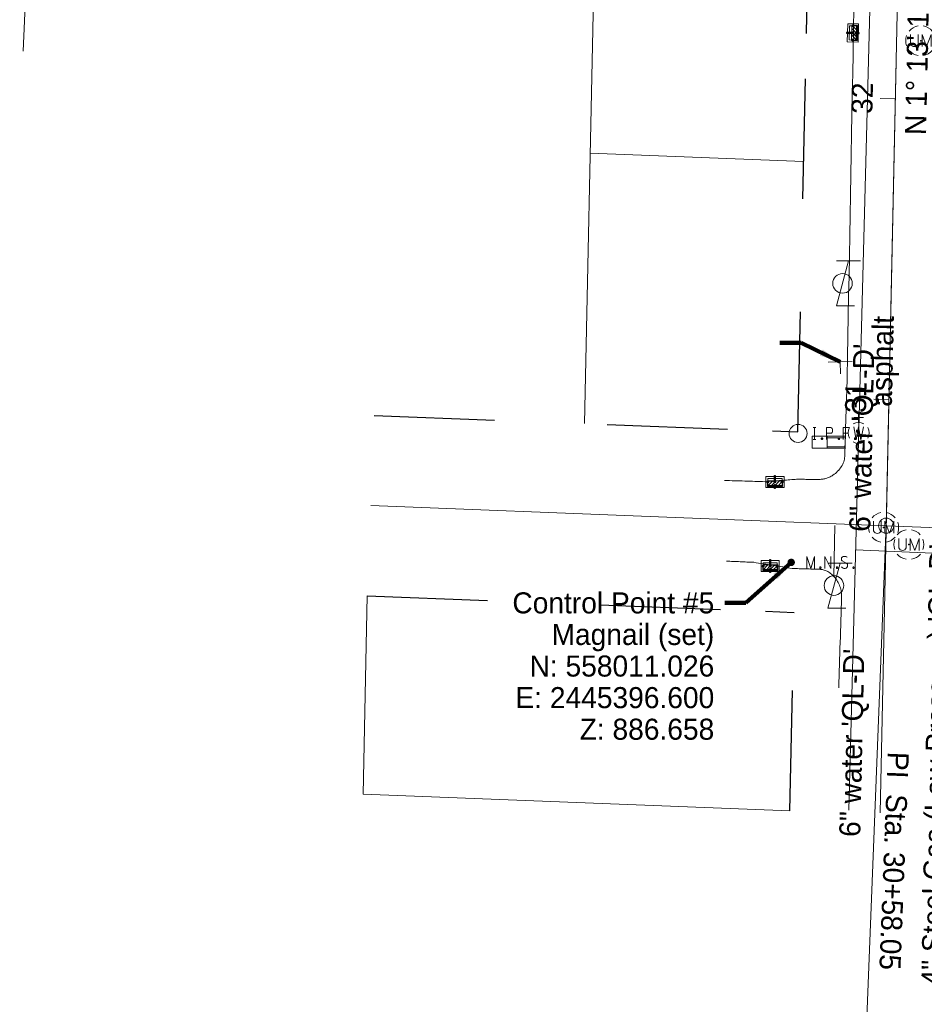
# Model space of a CAD drawing. Header units: feet. Extents: x 2433273 to 2447442, y 555003 to 575201.
# Tile 102 of 226: x 2445140 to 2445441, y 557864 to 558191. Entities that reach past the tile are written whole.
import ezdxf
from ezdxf.enums import TextEntityAlignment as Align

# ---------------------------------------------------------------- set-up
doc = ezdxf.new("R2010")
doc.units = ezdxf.units.FT
doc.header["$LTSCALE"] = 50
doc.header["$MEASUREMENT"] = 0
for name, pattern in [('cl20', [100, 5, -5, 80, -5, 5]), ('cl50', [100, 7.5, -7.5, 70, -7.5, 7.5]), ('DGN Style 1', [291.026069, 0.484236, -290.541832]), ('DGN Style 2', [484.236387, 290.541832, -193.694555]), ('DGN Style 3', [677.930942, 484.236387, -193.694555]), ('DGN Style 4', [775.262456, 387.38911, -193.694555, 0.484236, -193.694555]), ('DGN Style 5', [338.965471, 145.270916, -193.694555]), ('DGN Style 6', [921.017609, 0.484236, -193.694555, 338.965471, -193.694555, 0.484236, -193.694555]), ('DGN Style 7', [968.472775, 435.812749, -193.694555, 145.270916, -193.694555]), ('drainage01', [1.6, 0.85, -0.75]), ('rowex', [4.85, 0.8, -0.375, -0.375, 0.8, -0.3, 0.8, -0.3, 0.8, -0.3])]:
    doc.linetypes.add(name, pattern=pattern)
for name, color, linetype, lineweight in [('DR_X_Cells', 151, 'DGN Style 2', 0), ('DR_X_Cells (Construction)', 151, 'DGN Style 2', 0), ('DV_X_Property_Line', 7, 'Continuous', 0), ('GE_P_CL_50', 7, 'cl50', 13), ('GK_Drainage_Nodes (Construction)', 7, 'Continuous', 53), ('PV_P_Curb_Ramp', 120, 'Continuous', 13), ('PV_X_EOP', 7, 'DGN Style 3', 0), ('RW_X_CL_20', 6, 'cl20', 0), ('RW_X_Fee_RW', 6, 'rowex', 30), ('SN_X_Public', 3, 'Continuous', 0), ('SV_P_Control_Cells_Set', 7, 'Continuous', 0), ('SV_X_Break_Lines', 4, 'DGN Style 2', 0), ('SV_X_Mon_Cells_Found', 7, 'Continuous', 0), ('SV_X_Text', 7, 'Continuous', 0), ('UT_X_Gas_Text', 7, 'Continuous', 0), ('UT_X_Misc_Cells', 7, 'Continuous', 0), ('UT_X_Unknown_Cells', 7, 'Continuous', 0), ('UT_X_Unknown_Cells (Construction)', 7, 'Continuous', 0), ('UT_X_Water', 133, 'Continuous', 0), ('UT_X_Water_Cells', 133, 'Continuous', 0), ('UT_X_Water_Cells (Construction)', 133, 'Continuous', 0), ('UT_X_Water_Text', 7, 'Continuous', 0)]:
    doc.layers.add(name, color=color, linetype=linetype, lineweight=lineweight)
doc.layers.add('GK_Visualization', color=30, linetype='Continuous', lineweight=13, plot=False)
doc.styles.add('Slanted-Normal LS 0.50', font='font31.shx', dxfattribs={"height": 0.14})
doc.styles.add('Slanted-Normal LS 0.50_0', font='font31.shx')
doc.styles.add('Style-font31', font='font31.shx')
doc.dimstyles.new('Dec-0  Slanted', dxfattribs={"dimscale": 50, "dimtxt": 0.14, "dimasz": 0.14, "dimexe": 0.07, "dimexo": 0.07, "dimgap": 0.07, "dimtad": 1, "dimdec": 0, "dimzin": 3, "dimdsep": 46, "dimtxsty": 'Slanted-Normal LS 0.50_0', "dimcen": 0.09, "dimclrd": 97, "dimclre": 97, "dimclrt": 7, "dimadec": 0, "dimazin": 3, "dimtfac": 1, "dimtdec": 0, "dimtofl": 0, "dimtmove": 1, "dimatfit": 1, "dimfxl": 1, "dimtzin": 3, "dimlwd": 0, "dimlwe": 0, "dimarcsym": 0})

# ---------------------------------------------------------------- blocks, each defined once
blk = doc.blocks.new('X_33')
at = {"layer": 'GK_Visualization', "color": 1, "linetype": 'Continuous', "lineweight": 0}
for p, q in [((-0.07, -0.07), (0.07, 0.07)), ((-0.07, 0.07), (0.07, -0.07))]:
    blk.add_line(p, q, dxfattribs=at)
blk = doc.blocks.new('IPF_8')
at = {"layer": 'SV_X_Mon_Cells_Found', "color": 7, "linetype": 'Continuous', "lineweight": 0, "flags": 128}
for points in [[(0.1007, 0.04), (0.1184, 0.04)], [(0.1095, -0.04), (0.1095, 0.04)], [(0.1878, -0.04), (0.1878, 0.04), (0.2143, 0.04), (0.217, 0.0394), (0.2209, 0.0381), (0.2225, 0.0368), (0.2242, 0.0356), (0.2264, 0.0324), (0.228, 0.0293), (0.2291, 0.0242), (0.2291, 0.0167), (0.2286, 0.0142), (0.2275, 0.0104), (0.2253, 0.006), (0.2231, 0.0041), (0.2214, 0.0028), (0.2187, 0.0016), (0.2143, 0.0009), (0.1878, 0.0009)], [(0.3383, 0.04), (0.3002, 0.04), (0.3002, -0.04)], [(0.3002, 0.0009), (0.3272, 0.0009)], [(0.1007, -0.04), (0.1184, -0.04)], [(0.1575, -0.0293), (0.1602, -0.0293), (0.1619, -0.0305), (0.1635, -0.0331), (0.1635, -0.0362), (0.1619, -0.0387), (0.1602, -0.04), (0.1575, -0.04), (0.1558, -0.0387), (0.1542, -0.0362), (0.1542, -0.0331), (0.1558, -0.0305), (0.1575, -0.0293)], [(0.2699, -0.0293), (0.2727, -0.0293), (0.2743, -0.0305), (0.276, -0.0331), (0.276, -0.0362), (0.2743, -0.0387), (0.2727, -0.04), (0.2699, -0.04), (0.2683, -0.0387), (0.2666, -0.0362), (0.2666, -0.0331), (0.2683, -0.0305), (0.2699, -0.0293)], [(0.3774, -0.0293), (0.3801, -0.0293), (0.3818, -0.0305), (0.3835, -0.0331), (0.3835, -0.0362), (0.3818, -0.0387), (0.3801, -0.04), (0.3774, -0.04), (0.3757, -0.0387), (0.3741, -0.0362), (0.3741, -0.0331), (0.3757, -0.0305), (0.3774, -0.0293)]]:
    blk.add_lwpolyline(points, dxfattribs=at)
at = {"layer": 'SV_X_Mon_Cells_Found', "color": 7, "linetype": 'Continuous', "lineweight": 0}
blk.add_circle((0, 0), 0.06, dxfattribs=at)
blk = doc.blocks.new('CB3-X_4')
at = {"layer": 'DR_X_Cells', "color": 151, "linetype": 'Continuous', "lineweight": 0}
for p, q in [((-2.5, -1.76), (-0.75, 0)), ((-2.5, -0.63), (-1.88, 0)), ((-1.44, -1.83), (0.38, 0)), ((-0.31, -1.83), (1.51, 0)), ((0.82, -1.83), (2.5, -0.14)), ((1.94, -1.83), (2.5, -1.28))]:
    blk.add_line(p, q, dxfattribs=at)
at = {"layer": 'DR_X_Cells', "color": 151, "linetype": 'drainage01', "lineweight": 0}
blk.add_lwpolyline([(-3.04, 1.42), (3.04, 1.42), (3.04, -2.17), (-3.04, -2.17), (-3.04, 1.42)], close=True, dxfattribs=at)
at = {"layer": 'DR_X_Cells', "color": 151, "linetype": 'Continuous', "lineweight": 0, "flags": 128}
blk.add_lwpolyline([(-2.5, 0), (2.5, 0), (2.5, -1.83), (-2.5, -1.83), (-2.5, 0)], close=True, dxfattribs=at)
at = {"layer": 'DR_X_Cells (Construction)', "color": 20, "linetype": 'drainage01', "lineweight": 0}
blk.add_lwpolyline([(-2.37, 0.75), (2.37, 0.75), (2.37, -1.5), (-2.37, -1.5), (-2.37, 0.75)], close=True, dxfattribs=at)
at = {"layer": 'GK_Drainage_Nodes (Construction)', "color": 21, "linetype": 'DGN Style 2', "lineweight": 53}
blk.add_point((0, 1.42), dxfattribs=at)
at = {"layer": 'GK_Drainage_Nodes (Construction)', "color": 61, "linetype": 'DGN Style 6', "lineweight": 53}
for p in [(0, 0.75), (-2.37, -0.37), (0, -1.5), (2.37, -0.37)]:
    blk.add_point(p, dxfattribs=at)
at = {"layer": 'GK_Drainage_Nodes (Construction)', "color": 21, "linetype": 'DGN Style 5', "lineweight": 53}
blk.add_point((0, 0), dxfattribs=at)
at = {"layer": 'GK_Drainage_Nodes (Construction)', "color": 40, "linetype": 'DGN Style 4', "lineweight": 53}
blk.add_point((0, 0), dxfattribs=at)
at = {"layer": 'GK_Drainage_Nodes (Construction)', "color": 151, "linetype": 'DGN Style 7', "lineweight": 53}
blk.add_point((0, -0.37), dxfattribs=at)
at = {"layer": 'GK_Drainage_Nodes (Construction)', "color": 223, "linetype": 'DGN Style 1', "lineweight": 53}
blk.add_point((0, -2.17), dxfattribs=at)
blk = doc.blocks.new('UMH_4')
at = {"layer": 'UT_X_Unknown_Cells', "color": 7, "linetype": 'Continuous', "lineweight": 0}
for p, q in [((-0.0671, 0.0408), (-0.0671, -0.0232)), ((-0.0167, 0.0408), (-0.0167, -0.0232))]:
    blk.add_line(p, q, dxfattribs=at)
at = {"layer": 'UT_X_Unknown_Cells', "color": 7, "linetype": 'Continuous', "lineweight": 0, "flags": 128}
blk.add_lwpolyline([(0.0094, -0.0392), (0.0094, 0.0408), (0.0391, -0.0392), (0.0687, 0.0408), (0.0687, -0.0392)], dxfattribs=at)
at = {"layer": 'UT_X_Unknown_Cells', "color": 7, "linetype": 'Continuous', "lineweight": 0}
for centre, radius, start, end in [((0, 0), 0.1, 100.0806, 140.07213), ((0, 0), 0.1, 40.05767, 80.10608), ((0, 0), 0.1, 160.01689, 200.03919), ((0, 0), 0.1, 340.01689, 20.03919), ((0, 0), 0.1, 220.05767, 260.04731), ((-0.0419, -0.0114), 0.0279, 205.19243, 334.80757), ((0, 0), 0.1, 280.01144, 320.02638)]:
    blk.add_arc(centre, radius, start, end, dxfattribs=at)
at = {"layer": 'UT_X_Unknown_Cells (Construction)', "color": 7, "linetype": 'Continuous', "lineweight": 30}
blk.add_point((0, 0), dxfattribs=at)
blk = doc.blocks.new('UMH_5')
at = {"layer": 'UT_X_Unknown_Cells', "color": 7, "linetype": 'Continuous', "lineweight": 0}
for p, q in [((-0.0671, 0.0408), (-0.0671, -0.0233)), ((-0.0167, 0.0408), (-0.0167, -0.0233))]:
    blk.add_line(p, q, dxfattribs=at)
at = {"layer": 'UT_X_Unknown_Cells', "color": 7, "linetype": 'Continuous', "lineweight": 0, "flags": 128}
blk.add_lwpolyline([(0.0094, -0.0392), (0.0094, 0.0408), (0.0391, -0.0392), (0.0687, 0.0408), (0.0687, -0.0392)], dxfattribs=at)
at = {"layer": 'UT_X_Unknown_Cells', "color": 7, "linetype": 'Continuous', "lineweight": 0}
for centre, radius, start, end in [((0, 0), 0.1, 100.0806, 140.07213), ((0, 0), 0.1, 40.05767, 80.10608), ((0, 0), 0.1, 160.01689, 200.03919), ((0, 0), 0.1, 340.01689, 20.03919), ((0, 0), 0.1, 220.05767, 260.04731), ((-0.0419, -0.0114), 0.0279, 205.19243, 334.80757), ((0, 0), 0.1, 280.01144, 320.02638)]:
    blk.add_arc(centre, radius, start, end, dxfattribs=at)
at = {"layer": 'UT_X_Unknown_Cells (Construction)', "color": 7, "linetype": 'Continuous', "lineweight": 30}
blk.add_point((0, 0), dxfattribs=at)
blk = doc.blocks.new('UMH_6')
at = {"layer": 'UT_X_Unknown_Cells', "color": 7, "linetype": 'Continuous', "lineweight": 0}
for p, q in [((-0.0671, 0.0408), (-0.0671, -0.0233)), ((-0.0167, 0.0408), (-0.0167, -0.0233))]:
    blk.add_line(p, q, dxfattribs=at)
at = {"layer": 'UT_X_Unknown_Cells', "color": 7, "linetype": 'Continuous', "lineweight": 0, "flags": 128}
blk.add_lwpolyline([(0.0094, -0.0392), (0.0094, 0.0408), (0.0391, -0.0392), (0.0687, 0.0408), (0.0687, -0.0392)], dxfattribs=at)
at = {"layer": 'UT_X_Unknown_Cells', "color": 7, "linetype": 'Continuous', "lineweight": 0}
for centre, radius, start, end in [((0, 0), 0.1, 100.0806, 140.07213), ((0, 0), 0.1, 40.05767, 80.10608), ((0, 0), 0.1, 160.01689, 200.03919), ((0, 0), 0.1, 340.01689, 20.03919), ((0, 0), 0.1, 220.05767, 260.04731), ((-0.0419, -0.0114), 0.0279, 205.19243, 334.80757), ((0, 0), 0.1, 280.01144, 320.02638)]:
    blk.add_arc(centre, radius, start, end, dxfattribs=at)
at = {"layer": 'UT_X_Unknown_Cells (Construction)', "color": 7, "linetype": 'Continuous', "lineweight": 30}
blk.add_point((0, 0), dxfattribs=at)
blk = doc.blocks.new('CB3-X_6')
at = {"layer": 'DR_X_Cells', "color": 151, "linetype": 'Continuous', "lineweight": 0}
for p, q in [((-2.5, -1.76), (-0.75, 0)), ((-2.5, -0.63), (-1.88, 0)), ((-1.44, -1.83), (0.38, 0)), ((-0.31, -1.83), (1.51, 0)), ((0.82, -1.83), (2.5, -0.14)), ((1.94, -1.83), (2.5, -1.28))]:
    blk.add_line(p, q, dxfattribs=at)
at = {"layer": 'DR_X_Cells', "color": 151, "linetype": 'drainage01', "lineweight": 0}
blk.add_lwpolyline([(-3.04, 1.42), (3.04, 1.42), (3.04, -2.17), (-3.04, -2.17), (-3.04, 1.42)], close=True, dxfattribs=at)
at = {"layer": 'DR_X_Cells', "color": 151, "linetype": 'Continuous', "lineweight": 0, "flags": 128}
blk.add_lwpolyline([(-2.5, 0), (2.5, 0), (2.5, -1.83), (-2.5, -1.83), (-2.5, 0)], close=True, dxfattribs=at)
at = {"layer": 'DR_X_Cells (Construction)', "color": 20, "linetype": 'drainage01', "lineweight": 0}
blk.add_lwpolyline([(-2.37, 0.75), (2.37, 0.75), (2.37, -1.5), (-2.37, -1.5), (-2.37, 0.75)], close=True, dxfattribs=at)
at = {"layer": 'GK_Drainage_Nodes (Construction)', "color": 21, "linetype": 'DGN Style 2', "lineweight": 53}
blk.add_point((0, 1.42), dxfattribs=at)
at = {"layer": 'GK_Drainage_Nodes (Construction)', "color": 61, "linetype": 'DGN Style 6', "lineweight": 53}
for p in [(0, 0.75), (-2.37, -0.37), (0, -1.5), (2.37, -0.37)]:
    blk.add_point(p, dxfattribs=at)
at = {"layer": 'GK_Drainage_Nodes (Construction)', "color": 21, "linetype": 'DGN Style 5', "lineweight": 53}
blk.add_point((0, 0), dxfattribs=at)
at = {"layer": 'GK_Drainage_Nodes (Construction)', "color": 40, "linetype": 'DGN Style 4', "lineweight": 53}
blk.add_point((0, 0), dxfattribs=at)
at = {"layer": 'GK_Drainage_Nodes (Construction)', "color": 151, "linetype": 'DGN Style 7', "lineweight": 53}
blk.add_point((0, -0.37), dxfattribs=at)
at = {"layer": 'GK_Drainage_Nodes (Construction)', "color": 223, "linetype": 'DGN Style 1', "lineweight": 53}
blk.add_point((0, -2.17), dxfattribs=at)
blk = doc.blocks.new('CB3-X_7')
at = {"layer": 'DR_X_Cells', "color": 151, "linetype": 'Continuous', "lineweight": 0}
for p, q in [((-2.5, -1.76), (-0.75, 0)), ((-2.5, -0.63), (-1.88, 0)), ((-1.44, -1.83), (0.38, 0)), ((-0.31, -1.83), (1.51, 0)), ((0.82, -1.83), (2.5, -0.14)), ((1.94, -1.83), (2.5, -1.28))]:
    blk.add_line(p, q, dxfattribs=at)
at = {"layer": 'DR_X_Cells', "color": 151, "linetype": 'drainage01', "lineweight": 0}
blk.add_lwpolyline([(-3.04, 1.42), (3.04, 1.42), (3.04, -2.17), (-3.04, -2.17), (-3.04, 1.42)], close=True, dxfattribs=at)
at = {"layer": 'DR_X_Cells', "color": 151, "linetype": 'Continuous', "lineweight": 0, "flags": 128}
blk.add_lwpolyline([(-2.5, 0), (2.5, 0), (2.5, -1.83), (-2.5, -1.83), (-2.5, 0)], close=True, dxfattribs=at)
at = {"layer": 'DR_X_Cells (Construction)', "color": 20, "linetype": 'drainage01', "lineweight": 0}
blk.add_lwpolyline([(-2.37, 0.75), (2.37, 0.75), (2.37, -1.5), (-2.37, -1.5), (-2.37, 0.75)], close=True, dxfattribs=at)
at = {"layer": 'GK_Drainage_Nodes (Construction)', "color": 21, "linetype": 'DGN Style 2', "lineweight": 53}
blk.add_point((0, 1.42), dxfattribs=at)
at = {"layer": 'GK_Drainage_Nodes (Construction)', "color": 61, "linetype": 'DGN Style 6', "lineweight": 53}
for p in [(0, 0.75), (-2.37, -0.37), (0, -1.5), (2.37, -0.37)]:
    blk.add_point(p, dxfattribs=at)
at = {"layer": 'GK_Drainage_Nodes (Construction)', "color": 21, "linetype": 'DGN Style 5', "lineweight": 53}
blk.add_point((0, 0), dxfattribs=at)
at = {"layer": 'GK_Drainage_Nodes (Construction)', "color": 40, "linetype": 'DGN Style 4', "lineweight": 53}
blk.add_point((0, 0), dxfattribs=at)
at = {"layer": 'GK_Drainage_Nodes (Construction)', "color": 151, "linetype": 'DGN Style 7', "lineweight": 53}
blk.add_point((0, -0.37), dxfattribs=at)
at = {"layer": 'GK_Drainage_Nodes (Construction)', "color": 223, "linetype": 'DGN Style 1', "lineweight": 53}
blk.add_point((0, -2.17), dxfattribs=at)
blk = doc.blocks.new('TLGT_5')
at = {"layer": 'UT_X_Misc_Cells', "color": 30, "linetype": 'Continuous', "lineweight": 0}
for p, q in [((0.0402, 0.15), (-0.0402, -0.15)), ((0.1202, 0.15), (-0.0398, 0.15)), ((0.0798, -0.15), (-0.0402, -0.15))]:
    blk.add_line(p, q, dxfattribs=at)
blk.add_circle((0, 0), 0.065, dxfattribs=at)
blk = doc.blocks.new('WGV_12')
at = {"layer": 'UT_X_Water_Cells', "color": 133, "linetype": 'Continuous', "lineweight": 0}
for p, q in [((0, 0.07), (0, 0.1336)), ((0.0318, 0.1018), (-0.0318, 0.1018))]:
    blk.add_line(p, q, dxfattribs=at)
at = {"layer": 'UT_X_Water_Cells', "color": 133, "linetype": 'Continuous', "lineweight": 0, "flags": 128}
blk.add_lwpolyline([(-0.0318, 0.041), (-0.0159, -0.0452), (0, 0.041), (0.016, -0.0452), (0.0318, 0.041)], dxfattribs=at)
at = {"layer": 'UT_X_Water_Cells', "color": 133, "linetype": 'Continuous', "lineweight": 0}
for start, end in [(60.01836, 120.01574), (330.01836, 29.98164), (239.98426, 299.98164)]:
    blk.add_arc((0, 0.0001), 0.07, start, end, dxfattribs=at)
at = {"layer": 'UT_X_Water_Cells', "color": 133, "linetype": 'Continuous', "lineweight": 0, "extrusion": (0, 0, -1)}
blk.add_arc((0, 0.0001), 0.07, 330.01836, 29.98164, dxfattribs=at)
at = {"layer": 'UT_X_Water_Cells (Construction)', "color": 133, "linetype": 'Continuous', "lineweight": 30}
blk.add_point((0, 0), dxfattribs=at)
blk = doc.blocks.new('SGN1P_11')
at = {"layer": 'SN_X_Public', "color": 3, "linetype": 'Continuous', "lineweight": 0}
for p, q in [((0, 0.08), (0, -0.08)), ((0, 0), (-0.08, 0))]:
    blk.add_line(p, q, dxfattribs=at)
blk = doc.blocks.new('TLGT_6')
at = {"layer": 'UT_X_Misc_Cells', "color": 30, "linetype": 'Continuous', "lineweight": 0}
for p, q in [((0.0402, 0.15), (-0.0402, -0.15)), ((0.1202, 0.15), (-0.0398, 0.15)), ((0.0798, -0.15), (-0.0402, -0.15))]:
    blk.add_line(p, q, dxfattribs=at)
blk.add_circle((0, 0), 0.065, dxfattribs=at)
blk = doc.blocks.new('MNAILS_25')
at = {"layer": 'SV_P_Control_Cells_Set', "linetype": 'Continuous', "lineweight": 0}
h = blk.add_hatch(color=7, dxfattribs=at)
edge = h.paths.add_edge_path()
edge.add_arc((0, 0), 0.0249, 0, 360)
at = {"layer": 'SV_P_Control_Cells_Set', "color": 7, "linetype": 'Continuous', "lineweight": 0, "flags": 128}
for points in [[(0.1045, -0.04), (0.1045, 0.04), (0.1299, -0.04), (0.1541, 0.04), (0.1541, -0.04)], [(0.223, -0.04), (0.223, 0.04), (0.2644, -0.04), (0.2644, 0.04)], [(0.3718, 0.0343), (0.3707, 0.0356), (0.3691, 0.0368), (0.3641, 0.0387), (0.358, 0.04), (0.3536, 0.04), (0.352, 0.04), (0.3448, 0.0381), (0.3388, 0.0343), (0.3349, 0.0293), (0.3338, 0.0242), (0.3338, 0.0204), (0.3349, 0.0154), (0.3393, 0.011), (0.3696, -0.0079), (0.3724, -0.0104), (0.3735, -0.0129), (0.3746, -0.0167), (0.3746, -0.0205), (0.374, -0.0243), (0.3735, -0.0268), (0.3724, -0.03), (0.3713, -0.0325), (0.3702, -0.0344), (0.3685, -0.0362), (0.3669, -0.0375), (0.3647, -0.0388), (0.363, -0.0394), (0.358, -0.04), (0.3503, -0.04), (0.3454, -0.0388), (0.3382, -0.0344), (0.3338, -0.0306)], [(0.1927, -0.0293), (0.1955, -0.0293), (0.1971, -0.0306), (0.1988, -0.0331), (0.1988, -0.0362), (0.1971, -0.0388), (0.1955, -0.04), (0.1927, -0.04), (0.1911, -0.0388), (0.1894, -0.0362), (0.1894, -0.0331), (0.1911, -0.0306), (0.1927, -0.0293)], [(0.3035, -0.0293), (0.3062, -0.0293), (0.3079, -0.0306), (0.3095, -0.0331), (0.3095, -0.0362), (0.3079, -0.0388), (0.3062, -0.04), (0.3035, -0.04), (0.3018, -0.0388), (0.3002, -0.0362), (0.3002, -0.0331), (0.3018, -0.0306), (0.3035, -0.0293)], [(0.4126, -0.0293), (0.4154, -0.0293), (0.417, -0.0306), (0.4187, -0.0331), (0.4187, -0.0362), (0.417, -0.0388), (0.4154, -0.04), (0.4126, -0.04), (0.411, -0.0388), (0.4093, -0.0362), (0.4093, -0.0331), (0.411, -0.0306), (0.4126, -0.0293)]]:
    blk.add_lwpolyline(points, dxfattribs=at)

msp = doc.modelspace()

# ---------------------------------------------------------------- linework, layer by layer
at = {"layer": 'DV_X_Property_Line'}
for p, q in [((2445327.88, 558057.17), (2445333.5, 558321.08)), ((2445329.8, 558147.15), (2445400.74, 558144.38)), ((2445254.25, 557933.95), (2445255.66, 557999.94)), ((2445254.25, 557933.95), (2445396.14, 557928.42))]:
    msp.add_line(p, q, dxfattribs=at)
at = {"layer": 'GE_P_CL_50', "linetype": 'Continuous'}
for p, q in [((2445148.77, 558351.76), (2445141.23, 558180.97)), ((2445431.19, 558165.15), (2445426.19, 558165.25)), ((2445429.06, 558065.17), (2445424.06, 558065.28)), ((2445428.07, 558020.74), (2445421.36, 557848.76))]:
    msp.add_line(p, q, dxfattribs=at)
at = {"layer": 'GE_P_CL_50'}
for p, q in [((2445428.17, 558023.23), (2445434.95, 558341.62)), ((2445970.84, 558002.07), (2445428.17, 558023.23))]:
    msp.add_line(p, q, dxfattribs=at)
at = {"layer": 'GE_P_CL_50', "linetype": 'Continuous'}
msp.add_circle((2445428.17, 558023.23), 2.5, dxfattribs=at)
at = {"layer": 'PV_P_Curb_Ramp'}
for p, q in [((2445414.6, 558052.99), (2445403.54, 558052.99)), ((2445403.54, 558048.99), (2445403.54, 558052.99)), ((2445408.54, 558048.99), (2445408.54, 558052.99)), ((2445414.58, 558052.49), (2445408.54, 558052.49)), ((2445414.6, 558052.99), (2445414.48, 558048.99)), ((2445414.48, 558048.99), (2445403.54, 558048.99)), ((2445414.49, 558049.49), (2445408.54, 558049.49))]:
    msp.add_line(p, q, dxfattribs=at)
at = {"layer": 'PV_X_EOP'}
msp.add_rational_spline([(2445772.55, 557956.07), (2445772.52, 557966.12), (2445772.49, 557976.17), (2445772.46, 557986.22), (2445772.28, 557987.48), (2445772.1, 557988.74), (2445771.92, 557990), (2445771.81, 557990.76), (2445770.95, 557991.25), (2445770.23, 557991.56), (2445766.12, 557993.35), (2445762.05, 557994.75), (2445757.76, 557995.53), (2445755.04, 557996.02), (2445752.33, 557996.52), (2445749.61, 557997.01), (2445734.53, 557997.61), (2445719.44, 557998.2), (2445704.36, 557998.79), (2445686.04, 557999.49), (2445667.71, 558000.19), (2445649.39, 558000.89), (2445630.98, 558001.59), (2445612.57, 558002.3), (2445594.15, 558003.01), (2445575.56, 558003.73), (2445556.96, 558004.44), (2445538.37, 558005.16), (2445519.88, 558005.83), (2445501.4, 558006.49), (2445482.92, 558007.16), (2445477.49, 558016.41), (2445472.06, 558025.66), (2445466.63, 558034.91), (2445463.79, 558035.5), (2445460.94, 558036.1), (2445458.09, 558036.7), (2445456.16, 558036.73), (2445454.23, 558036.77), (2445452.29, 558036.8), (2445447.77, 558036.86), (2445444.37, 558039.84), (2445443.72, 558044.32), (2445443.78, 558053.41), (2445443.83, 558062.5), (2445443.89, 558071.59), (2445444.48, 558090.1), (2445445.07, 558108.61), (2445445.66, 558127.11), (2445446.03, 558144.49), (2445446.39, 558161.87), (2445446.76, 558179.25), (2445447.24, 558199.89), (2445447.72, 558220.54), (2445448.2, 558241.19), (2445448.57, 558256.7), (2445448.95, 558272.21), (2445449.32, 558287.72), (2445449.44, 558296.79), (2445449.56, 558305.87), (2445449.68, 558314.94), (2445451.03, 558323.71), (2445457.85, 558329.39), (2445466.73, 558329.13), (2445468.1, 558335.38), (2445469.46, 558341.63), (2445470.83, 558347.88), (2445465.67, 558348.31), (2445460.5, 558348.74), (2445455.34, 558349.17), (2445449.62, 558349.65), (2445445.09, 558355.39), (2445439.36, 558355.55), (2445433.82, 558355.71), (2445428.29, 558355.87), (2445422.75, 558356.02), (2445417.75, 558356.24), (2445412.74, 558356.46), (2445407.74, 558356.68)], [1, 1, 1, 1, 1, 1, 1, 1, 1, 1, 1, 1, 1, 1, 1, 1, 1, 1, 1, 1, 1, 1, 1, 1, 1, 1, 1, 1, 1, 1, 1, 1, 1, 1, 1, 1, 1, 1, 1, 1, 0.839883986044, 0.839883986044, 1, 1, 1, 1, 1, 1, 1, 1, 1, 1, 1, 1, 1, 1, 1, 1, 1, 1, 1, 0.832839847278, 0.832839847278, 1, 1, 1, 1, 1, 1, 1, 1, 1, 1, 1, 1, 1, 1, 1, 1], degree=3, knots=[0, 0, 0, 0, 0.090909, 0.090909, 0.090909, 0.103531, 0.103531, 0.103531, 0.111133, 0.111133, 0.111133, 0.154419, 0.154419, 0.154419, 0.181818, 0.181818, 0.181818, 0.2, 0.2, 0.2, 0.218182, 0.218182, 0.218182, 0.236364, 0.236364, 0.236364, 0.254545, 0.254545, 0.254545, 0.272727, 0.272727, 0.272727, 0.363636, 0.363636, 0.363636, 0.409091, 0.409091, 0.409091, 0.454545, 0.454545, 0.454545, 0.545455, 0.545455, 0.545455, 0.560606, 0.560606, 0.560606, 0.575758, 0.575758, 0.575758, 0.590909, 0.590909, 0.590909, 0.606061, 0.606061, 0.606061, 0.621212, 0.621212, 0.621212, 0.636364, 0.636364, 0.636364, 0.727273, 0.727273, 0.727273, 0.818182, 0.818182, 0.818182, 0.846799, 0.846799, 0.846799, 0.878504, 0.878504, 0.878504, 0.909091, 0.909091, 0.909091, 1, 1, 1, 1], dxfattribs=at)
for points, knots in [([(2445374.4, 558038.28), (2445378.91, 558038.14), (2445383.42, 558037.99), (2445387.92, 558037.85), (2445391.06, 558038.09), (2445394.21, 558038.34), (2445397.35, 558038.59), (2445400.11, 558038.8), (2445402.88, 558038.51), (2445405.65, 558038.61), (2445407.32, 558038.67), (2445408.91, 558038.93), (2445410.46, 558040.01), (2445412.76, 558041.6), (2445414.32, 558043.82), (2445414.39, 558046.28), (2445414.67, 558055.09), (2445414.94, 558063.9), (2445415.21, 558072.71), (2445415.86, 558108.55), (2445416.51, 558144.39), (2445417.16, 558180.24), (2445417.46, 558197.97), (2445417.76, 558215.7), (2445418.06, 558233.43), (2445418.33, 558251.8), (2445418.6, 558270.16), (2445418.88, 558288.53), (2445419, 558295.75), (2445419.13, 558302.97), (2445419.25, 558310.18), (2445419.39, 558312.12), (2445419.53, 558314.06), (2445419.67, 558316), (2445419.75, 558317.14), (2445419.57, 558318.27), (2445419.27, 558319.4), (2445418.9, 558320.79), (2445418.21, 558321.97), (2445417.42, 558323.19), (2445416.39, 558324.78), (2445415.4, 558326.19), (2445413.78, 558327.28), (2445411.62, 558328.74), (2445409.33, 558329.56), (2445406.9, 558329.7), (2445399.01, 558330.16), (2445391.12, 558330.61), (2445383.23, 558331.07)], [0, 0, 0, 0, 0.25, 0.25, 0.25, 0.29175, 0.29175, 0.29175, 0.328426, 0.328426, 0.328426, 0.35056, 0.35056, 0.35056, 0.383266, 0.383266, 0.383266, 0.5, 0.5, 0.5, 0.5625, 0.5625, 0.5625, 0.625, 0.625, 0.625, 0.6875, 0.6875, 0.6875, 0.75, 0.75, 0.75, 0.779205, 0.779205, 0.779205, 0.79631, 0.79631, 0.79631, 0.817427, 0.817427, 0.817427, 0.844825, 0.844825, 0.844825, 0.881304, 0.881304, 0.881304, 1, 1, 1, 1]), ([(2445412.42, 557969.32), (2445412.72, 557979.36), (2445413.03, 557989.41), (2445413.33, 557999.45), (2445413.41, 558001.91), (2445412.68, 558004.22), (2445410.76, 558006.36), (2445409.37, 558007.92), (2445407.75, 558008.67), (2445405.97, 558008.72), (2445402.97, 558008.82), (2445399.97, 558008.91), (2445396.96, 558009), (2445392.7, 558009.69), (2445388.43, 558010.37), (2445384.17, 558011.05), (2445381.14, 558011.18), (2445378.11, 558011.31), (2445375.09, 558011.44)], [0, 0, 0, 0, 0.290618, 0.290618, 0.290618, 0.361693, 0.361693, 0.361693, 0.413157, 0.413157, 0.413157, 0.5, 0.5, 0.5, 0.75, 0.75, 0.75, 1, 1, 1, 1])]:
    msp.add_open_spline(points, degree=3, knots=knots, dxfattribs=at)
at = {"layer": 'RW_X_CL_20'}
for p, q in [((2445426.14, 557927.78), (2445437.78, 558474.62)), ((2445426.14, 557927.78), (2445437.78, 558474.62)), ((2445256.83, 558029.92), (2446030.73, 557999.73)), ((2445256.83, 558029.92), (2446024.57, 557999.97))]:
    msp.add_line(p, q, dxfattribs=at)
at = {"layer": 'RW_X_Fee_RW'}
for p, q in [((2445398.83, 558054.4), (2445404.44, 558317.95)), ((2445257.99, 558059.89), (2445398.83, 558054.4)), ((2445255.66, 557999.94), (2445397.55, 557994.4)), ((2445396.14, 557928.42), (2445397.55, 557994.4))]:
    msp.add_line(p, q, dxfattribs=at)
at = {"layer": 'SV_X_Break_Lines', "flags": 128}
msp.add_lwpolyline([(2445410.76, 558006.36), (2445411.14, 558023.32)], dxfattribs=at)
at = {"layer": 'UT_X_Water', "flags": 128}
for points in [[(2445140.1, 558346.24), (2445426.45, 558334.47), (2445415.72, 557928.65)], [(2445418, 558015.16), (2445759.97, 558000.5), (2445778.92, 557999.83)]]:
    msp.add_lwpolyline(points, dxfattribs=at)

# ---------------------------------------------------------------- block references
at = {"layer": 'DR_X_Cells', "color": 151, "linetype": 'Continuous', "lineweight": 0, "rotation": 88.699098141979}
msp.add_blockref('CB3-X_4', (2445416.72, 558187.09), dxfattribs=at)
at = {"layer": 'DR_X_Cells', "color": 151, "linetype": 'Continuous', "lineweight": 0}
for name, p in [('CB3-X_6', (2445391.19, 558038.13)), ('CB3-X_7', (2445389.61, 558010.18))]:
    msp.add_blockref(name, p, dxfattribs=at)
at = {"layer": 'GK_Visualization', "color": 1, "linetype": 'Continuous', "lineweight": 0}
msp.add_blockref('X_33', (2445428.17, 558023.23), dxfattribs=at)
at = {"layer": 'SN_X_Public', "color": 3, "linetype": 'Continuous', "lineweight": 0, "xscale": 50.00000000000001, "yscale": 50.00000000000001, "zscale": 50.00000000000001, "rotation": 91.35209981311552}
msp.add_blockref('SGN1P_11', (2445412.88, 558077.71), dxfattribs=at)
at = {"layer": 'SV_P_Control_Cells_Set', "color": 7, "linetype": 'Continuous', "lineweight": 0, "xscale": 50, "yscale": 50, "zscale": 50}
msp.add_blockref('MNAILS_25', (2445396.6, 558011.03), dxfattribs=at)
at = {"layer": 'SV_X_Mon_Cells_Found', "color": 7, "linetype": 'Continuous', "lineweight": 0, "xscale": 50, "yscale": 50, "zscale": 50}
msp.add_blockref('IPF_8', (2445398.9, 558053.9), dxfattribs=at)
at = {"layer": 'UT_X_Misc_Cells', "color": 30, "linetype": 'Continuous', "lineweight": 0, "xscale": 50, "yscale": 50, "zscale": 50}
for name, p in [('TLGT_6', (2445413.67, 558103.8)), ('TLGT_5', (2445410.82, 558003.32))]:
    msp.add_blockref(name, p, dxfattribs=at)
at = {"layer": 'UT_X_Unknown_Cells', "color": 7, "linetype": 'Continuous', "lineweight": 0, "xscale": 50, "yscale": 50, "zscale": 50}
for name, p in [('UMH_4', (2445439.66, 558184.5)), ('UMH_5', (2445427.3, 558022.65)), ('UMH_6', (2445435.7, 558016.98))]:
    msp.add_blockref(name, p, dxfattribs=at)
at = {"layer": 'UT_X_Water_Cells', "color": 133, "linetype": 'Continuous', "lineweight": 0, "xscale": 50, "yscale": 50, "zscale": 50}
msp.add_blockref('WGV_12', (2445418.99, 558054.09), dxfattribs=at)

# ---------------------------------------------------------------- texts
at = {"layer": 'GE_P_CL_50', "linetype": 'Continuous', "style": 'Style-font31'}
msp.add_text('N 1%%d 13\' 10" E', height=7, rotation=88.7805, dxfattribs=at).set_placement((2445435.06, 558182.35), align=Align.TOP_CENTER)
for s, p in [('32', (2445423.69, 558165.31)), ('31', (2445421.57, 558065.86))]:
    msp.add_text(s, height=7, rotation=88.7805, dxfattribs=at).set_placement(p, align=Align.CENTER)
msp.add_text('PI  Sta. 30+58.05', height=7, rotation=267.7664, dxfattribs=at).set_placement((2445428.74, 557948.15))
at = {"layer": 'SV_X_Text', "style": 'Slanted-Normal LS 0.50'}
msp.add_text('asphalt', height=7, rotation=88.6682, dxfattribs=at).set_placement((2445430.03, 558062.73))
at = {"layer": 'SV_X_Text', "insert": (2445371.02, 558001.06), "char_height": 7, "attachment_point": 3, "line_spacing_factor": 0.9, "style": 'Slanted-Normal LS 0.50'}
msp.add_mtext('Control Point #5\\PMagnail (set)\\PN: 558011.026\\PE: 2445396.600\\PZ: 886.658', dxfattribs=at)
at = {"layer": 'UT_X_Gas_Text', "style": 'Slanted-Normal LS 0.50'}
msp.add_text('4" Steel Gas (Low Pressure) \'QL-D\'', height=7, rotation=88.9472, dxfattribs=at).set_placement((2445448.2, 557943.63), align=Align.CENTER)
at = {"layer": 'UT_X_Water_Text', "style": 'Slanted-Normal LS 0.50'}
for p in [(2445423.56, 558052.41), (2445420.25, 557950.94)]:
    msp.add_text('6" water \'QL-D\'', height=7, rotation=88.6977, dxfattribs=at).set_placement(p, align=Align.CENTER)

# ---------------------------------------------------------------- leaders
at = {"layer": 'SV_X_Text', "color": 97, "linetype": 'Continuous', "lineweight": 0, "annotation_type": 0, "has_hookline": 1, "hookline_direction": 1}
for points, text_width in [([(2445412.88, 558077.71), (2445399.86, 558084.06), (2445392.86, 558084.06)], 33.89), ([(2445396.6, 558011.03), (2445381.52, 557997.56), (2445374.52, 557997.56)], 92)]:
    msp.add_leader(points, dimstyle='Dec-0  Slanted', override={"dimtad": 0, "dimclrd": 0, "dimlwd": 65534}, dxfattribs=dict(at, text_width=text_width))

doc.saveas('drawing.dxf')
